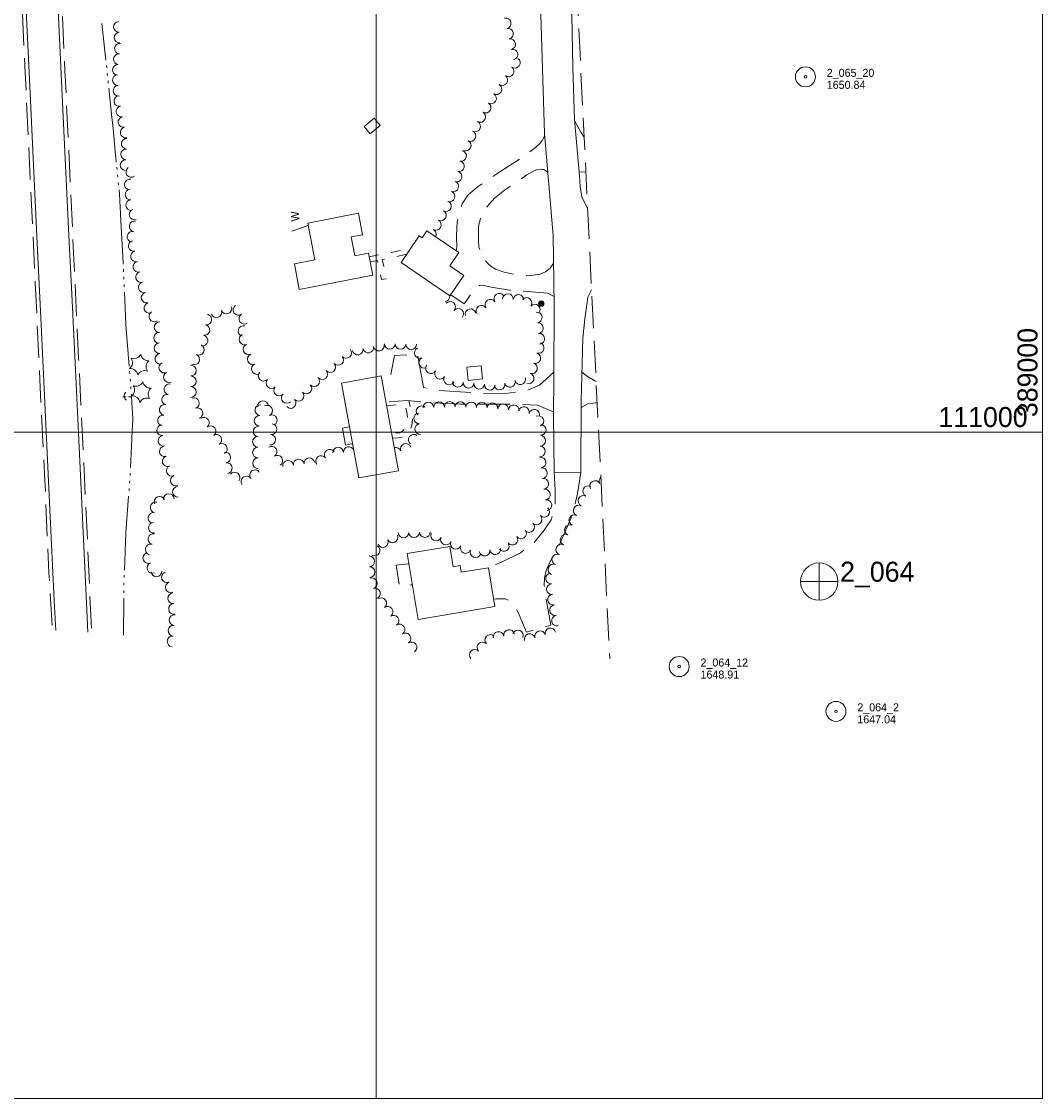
# Model space of a CAD drawing. Header units: feet. Extents: x 387481 to 389834, y 110500 to 112000.
# Tile 3 of 6: x 388234 to 389000, y 110500 to 111308. Entities that reach past the tile are written whole.
import ezdxf
from ezdxf.enums import TextEntityAlignment as Align

# ---------------------------------------------------------------- set-up
doc = ezdxf.new("R2010")
doc.units = ezdxf.units.FT
doc.header["$MEASUREMENT"] = 0
for name, pattern in [('DGN Style 3', [33.50459, 23.93185, -9.57274]), ('DGN Style 5', [16.752295, 7.179555, -9.57274]), ('DGN Style 6', [45.518379, 0.023932, -9.57274, 16.752295, -9.57274, 0.023932, -9.57274])]:
    doc.linetypes.add(name, pattern=pattern)
for name, color, linetype, lineweight in [('E_DWY', 73, 'DGN Style 3', 0), ('E_LAND_Vegetation', 21, 'Continuous', 0), ('E_MAP_GridLines', 251, 'Continuous', 0), ('E_MAP_Limits', 21, 'DGN Style 3', 0), ('E_MAP_PassPoints', 40, 'Continuous', 0), ('E_MISCPROP', 40, 'Continuous', 0), ('E_MISCPROP_HvyDash', 54, 'DGN Style 3', 13), ('E_MISCPROP_HvyLine', 54, 'Continuous', 13), ('E_MISCPROP_Railing', 40, 'Continuous', 0), ('E_PATH_Sidewalk', 73, 'DGN Style 5', 0), ('E_RDWY', 40, 'Continuous', 13), ('E_RDWY_Gravel', 40, 'DGN Style 3', 13), ('E_WTR', 251, 'DGN Style 6', 0)]:
    doc.layers.add(name, color=color, linetype=linetype, lineweight=lineweight)
doc.styles.add('Style-IGR_FONT_0', font='IGR_FONT_0.shx')

# ---------------------------------------------------------------- blocks, each defined once
blk = doc.blocks.new('PP')
at = {"layer": 'E_MAP_PassPoints', "color": 40, "linetype": 'Continuous', "lineweight": 0}
for radius in [7.5, 0.96]:
    blk.add_circle((0, 0), radius, dxfattribs=at)
blk = doc.blocks.new('PHOTOC')
at = {"layer": 'E_MAP_Limits', "color": 73, "linetype": 'Continuous', "lineweight": 0}
for p, q in [((0.12, 14.06), (0.06, -13.8)), ((-13.79, 0.03), (14.12, 0.01))]:
    blk.add_line(p, q, dxfattribs=at)
blk.add_circle((0.17, 0.03), 14, dxfattribs=at)
blk = doc.blocks.new('CULVRT_4')
at = {"layer": 'E_MISCPROP_Railing', "color": 40, "linetype": 'Continuous', "lineweight": 0}
blk.add_arc((10, 7.5), 12.5, 216.8792, 323.1187, dxfattribs=at)
blk = doc.blocks.new('POLE')
at = {"layer": 'E_MISCPROP', "color": 20, "linetype": 'Continuous', "lineweight": 0}
for centre, radius in [((-0.01, 0.02), 2.02), ((-0.01, 0.03), 1.52), ((0, -0.01), 1.01), ((0, 0), 0.502)]:
    blk.add_circle(centre, radius, dxfattribs=at)
blk = doc.blocks.new('WAL')
at = {"layer": 'E_MISCPROP_Railing', "color": 40, "linetype": 'Continuous', "lineweight": 0, "style": 'Style-IGR_FONT_0'}
blk.add_text('W', height=6, rotation=0.00005, dxfattribs=at).set_placement((-2.27, -0.34), align=Align.MIDDLE_LEFT)
blk = doc.blocks.new('PINEL')
at = {"layer": 'E_LAND_Vegetation', "color": 93, "linetype": 'Continuous', "lineweight": 0}
for centre, start, end in [((-8.14, 7.32), 275.21137, 0.97628), ((-10.4, -3.39), 335.21137, 60.97628), ((2.26, 10.71), 215.21137, 300.97628), ((10.41, 3.41), 155.21137, 240.97629), ((-2.25, -10.7), 35.21137, 120.97629), ((8.15, -7.3), 95.21138, 180.97629)]:
    blk.add_arc(centre, 5.72, start, end, dxfattribs=at)

msp = doc.modelspace()

# ---------------------------------------------------------------- linework, layer by layer
at = {"layer": 'E_DWY', "color": 51, "linetype": 'DGN Style 3', "lineweight": 0, "flags": 128}
for points in [[(388649.02, 111233.22), (388653.47, 111224.85), (388656.05, 111221.26)], [(388559.94, 111135.94), (388560.51, 111138.93), (388560.34, 111146.78), (388560.5, 111153.07), (388560.77, 111157.65), (388562.75, 111165.87), (388564.58, 111171.12), (388568.71, 111177.66), (388575.74, 111183.59), (388592.12, 111194.81), (388612.37, 111207.98), (388619.65, 111213.47), (388623.09, 111216.77), (388624.55, 111218.81), (388626.58, 111222.37)], [(388633.18, 111126.74), (388630.53, 111123.05), (388626.96, 111120.08), (388622.96, 111118.46), (388617.77, 111117.66), (388612.77, 111117.34), (388604.28, 111118.15), (388596.07, 111119.9), (388589.65, 111122.11), (388586.33, 111124.06), (388583.89, 111126.53), (388581.45, 111128.99), (388579.48, 111132.97), (388577.17, 111138.75), (388576.74, 111143.63), (388576.79, 111149.79), (388576.84, 111154.35), (388578.18, 111160.14), (388579.83, 111164.58), (388583.5, 111169.5), (388588.82, 111175.43), (388596.29, 111181.5), (388605.91, 111187.95), (388613.11, 111192.98), (388617.63, 111195.44), (388620.4, 111196.64), (388623.1, 111197.27), (388624.6, 111197.03), (388625.74, 111196.99), (388628.87, 111195.02)], [(388652.36, 111194.88), (388657.33, 111195.31)], [(388633.57, 111101.75), (388628.56, 111104.22), (388619.62, 111105.01), (388600.13, 111106.48), (388586.3, 111108.78), (388579.82, 111110.18), (388577.67, 111109.93), (388575.24, 111108.63), (388573.34, 111106.34), (388566.02, 111096.17), (388555.93, 111102.84)], [(388535.53, 111033.37), (388530.93, 111058.54), (388513.67, 111057.42), (388510.1, 111038.6), (388504.51, 111038.47)], [(388633.34, 111044.84), (388622.66, 111035.18), (388613.12, 111031.02), (388597.06, 111028.96), (388574.57, 111029.32), (388546.5, 111031.27), (388535.53, 111033.37)], [(388654.36, 111044.99), (388658.51, 111041.72), (388664.2, 111038.33), (388665.06, 111037.85)], [(388633.02, 111015.22), (388621.01, 111020.25), (388604.42, 111020.99), (388563.37, 111020.84), (388539.45, 111022.14), (388523.27, 111023.72), (388507.42, 111022.52)], [(388653.82, 111018.35), (388658.82, 111021.1), (388662.66, 111021.69), (388664.7, 111021.82), (388665.85, 111021.81)], [(388633.59, 110969.83), (388634.37, 110956.65), (388634.41, 110947.3), (388633.94, 110942.14), (388631.26, 110934.21), (388626.19, 110926.35), (388618.9, 110917.32), (388608.24, 110909.33), (388593.98, 110902.36), (388584.07, 110898.19)], [(388653.56, 110969.67), (388651.2, 110953.98), (388648.51, 110942.62), (388646.23, 110935.52), (388642.24, 110926.71), (388637.49, 110915.56), (388630.56, 110902.8), (388627.46, 110896.21), (388626.34, 110890.55), (388626.13, 110884.95), (388627.04, 110877.94), (388631.14, 110855.16), (388612.79, 110849.75), (388606.47, 110864.51), (388603.63, 110869.69), (388601.52, 110872.29), (388599.37, 110873.75), (388597.02, 110874.85), (388593.61, 110874.74), (388590.07, 110874.74), (388588.16, 110874.66)]]:
    msp.add_lwpolyline(points, dxfattribs=at)
at = {"layer": 'E_LAND_Vegetation', "color": 93, "linetype": 'Continuous', "lineweight": 0}
for centre, radius, start, end in [((388306.99, 111303.93), 4.01, 93.14391, 273.12859), ((388597.24, 111306.61), 4, 282.18297, 102.16765), ((388307.43, 111295.93), 4.01, 93.14391, 273.12859), ((388598.93, 111298.79), 4, 282.18297, 102.16765), ((388307.73, 111287.61), 4.01, 84.25739, 264.24206), ((388600.62, 111290.97), 4, 282.18297, 102.16765), ((388306.92, 111279.63), 4.01, 84.25739, 264.24206), ((388602.3, 111283.15), 4, 282.18297, 102.16765), ((388306.12, 111271.66), 4.01, 84.25739, 264.24206), ((388599.39, 111270.54), 4, 234.38566, 54.37034), ((388604.05, 111277.05), 4, 234.38566, 54.37034), ((388306.21, 111264.03), 4.01, 94.02089, 274.00556), ((388594.72, 111264.04), 4, 234.38566, 54.37034), ((388306.77, 111256.04), 4.01, 94.02089, 274.00556), ((388590.24, 111257.18), 4, 239.80549, 59.79016), ((388307.32, 111248.31), 4.01, 101.28328, 281.26796), ((388586.22, 111250.27), 4, 239.80549, 59.79016), ((388308.89, 111240.45), 4.01, 101.28328, 281.26796), ((388582.19, 111243.35), 4, 239.80549, 59.79016), ((388310.45, 111232.59), 4.01, 101.28328, 281.26796), ((388574.3, 111229.26), 4, 243.9743, 63.95898), ((388578.17, 111236.44), 4, 239.80549, 59.79016), ((388312.02, 111224.74), 4.01, 101.28328, 281.26796), ((388570.79, 111222.07), 4, 243.9743, 63.95898), ((388312.79, 111216.3), 4.01, 87.12582, 267.1105), ((388567.28, 111214.88), 4, 243.9743, 63.95898), ((388312.39, 111208.3), 4.01, 87.12582, 267.1105), ((388563.74, 111207.16), 4, 257.87747, 77.86215), ((388311.98, 111200.3), 4.01, 87.12582, 267.1105), ((388562.06, 111199.34), 4, 257.87747, 77.86215), ((388316.28, 111195.14), 4.01, 125.89173, 305.87641), ((388560.38, 111191.52), 4, 257.87747, 77.86215), ((388315.11, 111185.66), 4.01, 78.1044, 258.08907), ((388557.81, 111184.24), 4, 250.15225, 70.13693), ((388315.66, 111178.23), 4.01, 93.7209, 273.70558), ((388555.09, 111176.72), 4, 250.15225, 70.13693), ((388316.18, 111170.24), 4.01, 93.7209, 273.70558), ((388552.42, 111169.51), 4, 241.67499, 61.65966), ((388318.66, 111163.23), 4.01, 109.49745, 289.48213), ((388548.62, 111162.46), 4, 241.67499, 61.65966), ((388318.73, 111154.37), 4.01, 78.65135, 258.63603), ((388544.82, 111155.42), 4, 241.67499, 61.65966), ((388541.03, 111148.38), 4, 330.99358, 61.65966), ((388317.15, 111146.52), 4.01, 78.65135, 258.63603), ((388318.06, 111139.55), 4.01, 102.41211, 282.39678), ((388319.78, 111131.72), 4.01, 102.41211, 282.39678), ((388321.6, 111124.01), 4.01, 104.85653, 284.8412), ((388323.66, 111116.27), 4.01, 104.85653, 284.8412), ((388325.71, 111108.52), 4.01, 104.85653, 284.8412), ((388327.76, 111100.78), 4.01, 104.85653, 284.8412), ((388592.4, 111099.96), 4.01, 33.97538, 213.96006), ((388598.87, 111099.74), 4.01, 355.68466, 175.66933), ((388329.82, 111093.03), 4.01, 104.85653, 284.8412), ((388551.32, 111101.89), 4.01, 275.35345, 3.68385), ((388555.55, 111093.93), 4.01, 318.71888, 138.70356), ((388585.74, 111095.48), 4.01, 33.97538, 213.96006), ((388606.87, 111099.14), 4.01, 355.68466, 175.66933), ((388612.86, 111096.91), 4.01, 320.68861, 140.67329), ((388619.07, 111091.82), 4.01, 320.68861, 140.67329), ((388333.5, 111086.74), 4.01, 123.04851, 303.03319), ((388372.6, 111084.39), 4.01, 259.5265, 79.51118), ((388380.09, 111089.91), 4.01, 200.10887, 20.09354), ((388387.63, 111092.66), 4.01, 200.10887, 20.09354), ((388396.67, 111091.69), 4.01, 123.19102, 303.1757), ((388401.07, 111084.97), 4.01, 123.19102, 303.1757), ((388561.58, 111088.64), 4.01, 318.71888, 138.70356), ((388570.82, 111088.34), 4.01, 13.83921, 193.82389), ((388579.09, 111091), 4.01, 33.97538, 213.96006), ((388620.52, 111085.94), 4.01, 276.58242, 96.5671), ((388337.53, 111078.6), 4.01, 87.62254, 267.60722), ((388371.14, 111076.5), 4.01, 259.5265, 79.51118), ((388400.48, 111075.71), 4.01, 76.44051, 256.42519), ((388621.44, 111077.97), 4.01, 276.58242, 96.5671), ((388337.2, 111070.6), 4.01, 87.62254, 267.60722), ((388369.68, 111068.61), 4.01, 259.5265, 79.51118), ((388401.14, 111069.44), 4.01, 112.98736, 292.97204), ((388622.36, 111070), 4.01, 276.58242, 96.5671), ((388337.5, 111062.84), 4.01, 94.16279, 274.14747), ((388366.93, 111061.72), 4.01, 244.46855, 64.45323), ((388404.27, 111062.05), 4.01, 112.98736, 292.97204), ((388494.08, 111063.39), 4.01, 190.52658, 10.51125), ((388501.97, 111064.86), 4.01, 190.52658, 10.51125), ((388510.29, 111066.2), 4.01, 179.01113, 358.99581), ((388518.31, 111066.06), 4.01, 179.01113, 358.99581), ((388526.33, 111065.92), 4.01, 179.01113, 358.99581), ((388621.95, 111063.07), 4.01, 251.74245, 71.72713), ((388338.08, 111054.85), 4.01, 94.16279, 274.14747), ((388363.47, 111054.48), 4.01, 244.46855, 64.45323), ((388407.4, 111054.66), 4.01, 112.98736, 292.97204), ((388471.56, 111054.09), 4.01, 221.48738, 41.47206), ((388477.57, 111059.4), 4.01, 221.48738, 41.47206), ((388486.19, 111061.93), 4.01, 190.52658, 10.51125), ((388532.76, 111059.29), 4.01, 113.70214, 293.68682), ((388535.98, 111051.95), 4.01, 113.70214, 293.68682), ((388619.44, 111055.45), 4.01, 251.74245, 71.72713), ((388341.03, 111048.29), 4.01, 115.58275, 295.56743), ((388360.98, 111046.07), 4.01, 269.94573, 89.93041), ((388410.53, 111047.28), 4.01, 112.98736, 292.97204), ((388465.55, 111048.77), 4.01, 221.48738, 41.47206), ((388541.16, 111047.93), 4.01, 148.06309, 328.04777), ((388616.92, 111047.83), 4.01, 251.74245, 71.72713), ((388344.49, 111041.06), 4.01, 115.58275, 295.56743), ((388360.97, 111038.05), 4.01, 269.94573, 89.93041), ((388415.59, 111042.25), 4.01, 136.2728, 316.25748), ((388421.39, 111036.7), 4.01, 136.2728, 316.25748), ((388453.52, 111038.08), 4.01, 222.74304, 42.72772), ((388459.54, 111043.46), 4.01, 221.48738, 41.47206), ((388547.97, 111043.69), 4.01, 148.06309, 328.04777), ((388554.78, 111039.44), 4.01, 148.06309, 328.04777), ((388608.13, 111039.61), 4.01, 194.10669, 14.09136), ((388614.41, 111040.21), 4.01, 251.74245, 71.72713), ((388344.88, 111032.1), 4.01, 76.89674, 256.88142), ((388360.97, 111030.02), 4.01, 269.94573, 89.93041), ((388427.18, 111031.13), 4.01, 135.94665, 315.93133), ((388447.63, 111032.64), 4.01, 222.74304, 42.72772), ((388561.41, 111037.68), 4.01, 174.62838, 354.61306), ((388569.4, 111036.93), 4.01, 174.62838, 354.61306), ((388577.39, 111036.18), 4.01, 174.62838, 354.61306), ((388585.37, 111035.43), 4.01, 174.62838, 354.61306), ((388592.57, 111035.7), 4.01, 194.10669, 14.09136), ((388600.35, 111037.65), 4.01, 194.10669, 14.09136), ((388343.06, 111024.3), 4.01, 76.89674, 256.88142), ((388363.25, 111021.67), 4.01, 289.55138, 109.53606), ((388415.13, 111019.34), 4.01, 5.76293, 185.74761), ((388432.94, 111025.55), 4.01, 135.94665, 315.93133), ((388435.84, 111021.75), 4.01, 222.74304, 42.72772), ((388441.74, 111027.19), 4.01, 222.74304, 42.72772), ((388555.31, 111018.76), 4.02, 1.48204, 181.46672), ((388563.23, 111018.7), 4.02, 358.24389, 178.22857), ((388341.32, 111016.62), 4.01, 80.65849, 260.64317), ((388365.93, 111014.11), 4.01, 289.55138, 109.53606), ((388413.14, 111016.44), 4.01, 85.45793, 265.4426), ((388418.14, 111016.02), 4.01, 296.80476, 116.78943), ((388534.16, 111015.58), 4.02, 47.67847, 227.66315), ((388539.22, 111018.35), 4.02, 1.48204, 181.46672), ((388547.26, 111018.55), 4.02, 1.48204, 181.46672), ((388571.27, 111018.45), 4.02, 358.24389, 178.22857), ((388579.32, 111018.2), 4.02, 358.24389, 178.22857), ((388587.21, 111017.83), 4.02, 354.39869, 174.38336), ((388595.22, 111017.05), 4.02, 354.39869, 174.38336), ((388603.23, 111016.26), 4.02, 354.39869, 174.38336), ((388610.81, 111014.91), 4.02, 345.56885, 165.55353), ((388618.6, 111012.91), 4.02, 345.56885, 165.55353), ((388340.02, 111008.71), 4.01, 80.65849, 260.64317), ((388370.82, 111007), 4.01, 307.40927, 127.39395), ((388412.5, 111008.44), 4.01, 85.45793, 265.4426), ((388421.75, 111008.86), 4.01, 296.80476, 116.78943), ((388532.28, 111010.23), 4.02, 95.22451, 275.20919), ((388621.73, 111008.2), 4.02, 294.20576, 114.19044), ((388339.47, 111001.39), 4.01, 97.10521, 277.08989), ((388375.7, 111000.63), 4.01, 307.40927, 127.39395), ((388411.86, 111000.44), 4.01, 85.45793, 265.4426), ((388421.46, 111002.22), 4.01, 263.52606, 83.51074), ((388533.01, 111002.22), 4.02, 95.22451, 275.20919), ((388623.47, 111001.55), 4.02, 267.60263, 87.58731), ((388340.46, 110993.44), 4.01, 97.10521, 277.08989), ((388380.09, 110994.22), 4.01, 300.97379, 120.95847), ((388384.22, 110987.34), 4.01, 300.97379, 120.95847), ((388411.28, 110992.62), 4.01, 90.35192, 270.3366), ((388420.56, 110994.25), 4.01, 263.52606, 83.51074), ((388522.26, 110987.3), 4.02, 21.01031, 200.99498), ((388528.19, 110994.21), 4.02, 52.33441, 232.31909), ((388623.13, 110993.51), 4.02, 267.60263, 87.58731), ((388341.45, 110985.49), 4.01, 97.10521, 277.08989), ((388386.85, 110980.83), 4.01, 277.59312, 97.5778), ((388411.33, 110984.6), 4.01, 90.35192, 270.3366), ((388421.53, 110985.28), 4.01, 302.26094, 122.24562), ((388425.81, 110978.49), 4.01, 302.26094, 122.24562), ((388465.17, 110983), 4.01, 36.78549, 216.77017), ((388471.46, 110984.54), 4.01, 2.70523, 182.68991), ((388479.47, 110984.92), 4.01, 21.74705, 182.68991), ((388514.75, 110984.42), 4.02, 21.01031, 105.43793), ((388622.79, 110985.46), 4.02, 267.60263, 87.58731), ((388343.62, 110978.14), 4.01, 106.59252, 286.5772), ((388346.62, 110970.96), 4.01, 112.82439, 292.80907), ((388387.91, 110972.88), 4.01, 277.59312, 97.5778), ((388411.38, 110976.57), 4.01, 90.35192, 270.3366), ((388433.95, 110974.6), 4.01, 6.97525, 186.95993), ((388441.92, 110975.57), 4.01, 6.97525, 186.95993), ((388449.88, 110976.55), 4.01, 6.97525, 186.95993), ((388458.74, 110978.19), 4.01, 36.78549, 216.77017), ((388623.34, 110977.11), 4.02, 277.20497, 97.18964), ((388349.73, 110963.57), 4.01, 112.82439, 292.80907), ((388393.75, 110965.84), 4.01, 322.34147, 142.32614), ((388402.65, 110962.8), 4.01, 36.7925, 216.77718), ((388409.08, 110967.6), 4.01, 36.7925, 216.77718), ((388624.35, 110969.12), 4.02, 277.20497, 97.18964), ((388351.23, 110955.11), 4.01, 94.46007, 274.44475), ((388625.36, 110961.14), 4.02, 277.20497, 97.18964), ((388659.1, 110955.57), 4.03, 63.93432, 243.919), ((388664.3, 110959.4), 4.03, 28.04339, 208.02806), ((388671.42, 110963.18), 4.03, 134.53958, 208.02806), ((388337.46, 110947.71), 4.01, 22.62343, 202.60811), ((388344.37, 110949.69), 4.01, 2.90907, 182.89375), ((388626.56, 110953.13), 4.02, 278.67266, 98.65734), ((388655.56, 110948.33), 4.03, 63.93432, 243.919), ((388334.55, 110943.39), 4.01, 77.45613, 257.44081), ((388626.11, 110940.16), 4.02, 225.09428, 45.07896), ((388627.77, 110945.17), 4.02, 278.67266, 98.65734), ((388652.01, 110941.09), 4.03, 63.93432, 243.919), ((388332.81, 110935.57), 4.01, 77.45613, 257.44081), ((388620.43, 110934.46), 4.02, 225.09428, 45.07896), ((388648.73, 110933.81), 4.03, 66.01047, 245.99515), ((388333.12, 110928.24), 4.01, 94.80308, 274.78776), ((388608.73, 110923.95), 4.02, 216.14888, 36.13356), ((388614.75, 110928.76), 4.02, 225.09428, 45.07896), ((388645.45, 110926.45), 4.03, 66.01047, 245.99515), ((388332.79, 110919.64), 4.01, 75.72169, 255.70637), ((388505.07, 110917.49), 4.02, 205.7037, 25.68838), ((388512.32, 110920.98), 4.02, 205.7037, 25.68838), ((388520.44, 110924.65), 4.02, 181.22816, 1.21284), ((388528.49, 110924.82), 4.02, 181.22816, 1.21284), ((388536.54, 110924.99), 4.02, 181.22816, 1.21284), ((388544.96, 110922.45), 4.02, 157.15356, 337.13824), ((388552.37, 110919.33), 4.02, 157.15356, 337.13824), ((388559.79, 110916.17), 4.02, 156.73387, 336.71855), ((388602.24, 110919.21), 4.02, 216.14888, 36.13356), ((388642.17, 110919.09), 4.03, 66.01047, 245.99515), ((388330.81, 110911.87), 4.01, 75.72169, 255.70637), ((388498.77, 110911.16), 4.02, 239.43334, 59.41802), ((388567.18, 110912.99), 4.02, 156.73387, 336.71855), ((388574.58, 110909.81), 4.02, 156.73387, 336.71855), ((388581.4, 110910.98), 4.02, 188.11668, 8.10136), ((388589.36, 110912.11), 4.02, 188.11668, 8.10136), ((388595.74, 110914.46), 4.02, 216.14888, 36.13356), ((388638.9, 110911.73), 4.03, 66.01047, 245.99515), ((388329.03, 110905.44), 4.01, 112.30862, 292.2933), ((388332.07, 110898.03), 4.01, 112.30862, 292.2933), ((388494.85, 110902.97), 4.02, 271.6712, 91.65587), ((388635.89, 110904.39), 4.03, 69.3632, 249.34788), ((388335.23, 110895.42), 4.01, 183.71879, 3.70347), ((388343.04, 110891.04), 4.01, 110.33807, 290.32275), ((388495.09, 110894.93), 4.02, 271.6712, 91.65587), ((388631.25, 110890.1), 4.03, 94.87174, 274.85642), ((388633.05, 110896.84), 4.03, 69.3632, 249.34788), ((388345.82, 110883.53), 4.01, 110.33807, 290.32275), ((388496.64, 110886.52), 4.02, 287.64155, 107.62623), ((388631.94, 110882.07), 4.03, 94.87174, 274.85642), ((388347.69, 110875.23), 4.01, 94.76533, 274.75), ((388499.08, 110878.85), 4.02, 287.64155, 107.62623), ((388632.75, 110874.27), 4.03, 100.79803, 280.78271), ((388348.35, 110867.24), 4.01, 94.76533, 274.75), ((388503.78, 110871.56), 4.02, 306.58287, 126.56755), ((388508.58, 110865.1), 4.02, 306.58287, 126.56755), ((388634.26, 110866.36), 4.03, 100.79803, 280.78271), ((388348.71, 110858.89), 4.01, 84.54718, 264.53186), ((388513.03, 110858.51), 4.02, 303.94914, 123.93381), ((388635.77, 110858.44), 4.03, 100.79803, 280.78271), ((388347.95, 110850.91), 4.01, 84.54718, 264.53186), ((388517.52, 110851.83), 4.02, 303.94914, 123.93381), ((388347.19, 110842.93), 4.01, 84.54718, 264.53186), ((388522.01, 110845.15), 4.02, 303.94914, 123.93381), ((388585.66, 110843.94), 4.03, 43.56026, 223.54493), ((388591.83, 110846.21), 4.03, 10.44792, 190.4326), ((388599.75, 110847.67), 4.03, 10.44792, 190.4326), ((388606.35, 110847.37), 4.03, 338.69879, 158.68347), ((388615.2, 110844.63), 4.03, 15.33076, 195.31544), ((388622.97, 110846.76), 4.03, 15.33076, 195.31544), ((388630.74, 110848.89), 4.03, 15.33076, 195.31544), ((388526.5, 110838.48), 4.02, 303.94914, 123.93381), ((388573.98, 110832.83), 4.03, 43.56026, 223.54493), ((388579.82, 110838.39), 4.03, 43.56026, 223.54493)]:
    msp.add_arc(centre, radius, start, end, dxfattribs=at)
at = {"layer": 'E_MAP_GridLines', "color": 161, "linetype": 'Continuous', "lineweight": 0}
for p, q in [((388500, 110500), (388500, 112000)), ((389000, 110500), (389000, 112000)), ((387500, 111000), (389000, 111000)), ((387500, 110500), (389000, 110500))]:
    msp.add_line(p, q, dxfattribs=at)
at = {"layer": 'E_MAP_Limits', "color": 73, "linetype": 'DGN Style 3', "lineweight": 0, "flags": 128}
msp.add_lwpolyline([(388625.76, 111838.06), (388675.28, 110829.85)], dxfattribs=at)
at = {"layer": 'E_MISCPROP_HvyDash', "color": 241, "linetype": 'DGN Style 3', "lineweight": 13, "flags": 128}
for points in [[(388479.99, 111003.94), (388479.67, 111003.88), (388474.81, 111002.89), (388476.92, 110990.17), (388481.56, 110991.03), (388482.33, 110991.17)], [(388524.59, 110901.23), (388523.94, 110901.12), (388515.07, 110899.99), (388517.67, 110883.95), (388526.31, 110885.29), (388527.22, 110885.44)]]:
    msp.add_lwpolyline(points, dxfattribs=at)
at = {"layer": 'E_MISCPROP_HvyLine', "color": 241, "linetype": 'Continuous', "lineweight": 13, "flags": 128}
for points in [[(388503.13, 111230.03), (388495.49, 111223.7), (388490.94, 111229.19), (388498.58, 111235.52)], [(388497.49, 111117.67), (388494.29, 111134.23), (388484.01, 111132.25), (388481.28, 111146.38), (388489.81, 111148.03), (388486.71, 111164.09), (388448.74, 111156.76), (388454.09, 111129.07), (388438.66, 111126.1), (388442.35, 111107.02)], [(388555.41, 111102.08), (388518.68, 111127.09), (388532.35, 111147.18), (388534.5, 111145.72), (388538.01, 111150.87), (388561.95, 111134.57), (388555.24, 111124.71), (388565.88, 111117.46)], [(388578.73, 111049.66), (388567.99, 111048.63), (388568.94, 111038.77), (388579.68, 111039.8)], [(388516.84, 110971), (388503.84, 111042.16), (388474.01, 111036.71), (388487.01, 110965.54)], [(388555.19, 110914.11), (388523.33, 110908.8), (388531.56, 110859.39), (388589.1, 110868.98), (388584.23, 110898.22), (388563.81, 110894.82), (388562.97, 110899.86), (388557.71, 110898.98)]]:
    msp.add_lwpolyline(points, close=True, dxfattribs=at)
at = {"layer": 'E_MISCPROP_Railing', "color": 40, "linetype": 'Continuous', "lineweight": 13, "flags": 128}
msp.add_lwpolyline([(388449.1, 111154.92), (388436.6, 111150.75)], dxfattribs=at)
at = {"layer": 'E_PATH_Sidewalk', "color": 51, "linetype": 'DGN Style 5', "lineweight": 0, "flags": 128}
for points in [[(388494.84, 111131.39), (388521.2, 111136.78), (388524.15, 111135.13)], [(388522.45, 111132.63), (388521.66, 111133.12), (388504.46, 111129.43), (388507.68, 111115.1), (388503.92, 111114.36), (388500.93, 111128.64), (388495.55, 111127.67)], [(388512.38, 110995.38), (388516.59, 110995.53), (388518.54, 110995.77), (388521.31, 110996.96), (388523.28, 110998.43), (388525.37, 111001.58), (388526.88, 111004.98), (388527.04, 111006.83), (388527.24, 111009.81), (388526.23, 111016), (388524.61, 111023.59)], [(388507.96, 111019.59), (388521.32, 111021), (388522.04, 111019.31), (388522.92, 111015.17), (388523.42, 111010.96), (388523.36, 111007.65), (388522.79, 111005.21), (388521.83, 111002.69), (388519.99, 111000.9), (388517.85, 110999.47), (388513.06, 110999.1), (388511.71, 110999.08)]]:
    msp.add_lwpolyline(points, dxfattribs=at)
at = {"layer": 'E_RDWY', "color": 21, "linetype": 'Continuous', "lineweight": 13, "flags": 128}
for points in [[(388213.42, 111815.68), (388216.02, 111764.69), (388219.18, 111698.65), (388222.47, 111627.24), (388224.28, 111590.69), (388226.64, 111541.42), (388230.03, 111473.6), (388232.93, 111411.67), (388235.48, 111357.67), (388238.49, 111295.8), (388240.53, 111248.81), (388243.01, 111195.07), (388245.54, 111141.34), (388248.58, 111080.77), (388251.32, 111022.02), (388254.95, 110947.18), (388258.5, 110873.5), (388259.67, 110851.15)], [(388256.27, 111612.81), (388247.52, 111612.47), (388251.02, 111536.05), (388254.55, 111463.49), (388258.06, 111387.85), (388261.63, 111311.21), (388265.4, 111231.51), (388269.16, 111152.81), (388272.07, 111093.4), (388275.28, 111025.68), (388278.57, 110956.91), (388282.11, 110882.45), (388283.55, 110849.95)], [(388658.68, 111167.77), (388658.09, 111168.66), (388654.45, 111176.53), (388653.11, 111184.21), (388652.6, 111192.17), (388648.9, 111234.59), (388647.61, 111273.48), (388646.53, 111326.24), (388645.28, 111373.17), (388643.82, 111420.6), (388641.4, 111501.9), (388640.82, 111531.4)], [(388623.4, 111320.88), (388626.45, 111223.91), (388632.86, 111147.46), (388633.68, 111095.18), (388633.31, 111041.26), (388632.99, 111012.67), (388633.59, 110969.83), (388653.56, 110969.67), (388653.84, 111023.02), (388654.97, 111070.34), (388656.53, 111084.98), (388658.83, 111101.23), (388661.68, 111106.78)]]:
    msp.add_lwpolyline(points, dxfattribs=at)
at = {"layer": 'E_RDWY_Gravel', "color": 21, "linetype": 'DGN Style 3', "lineweight": 13, "flags": 128}
for points in [[(388210.81, 111815.86), (388213.5, 111759.45), (388217.18, 111681.14), (388220.47, 111610.57), (388223.78, 111538.89), (388227.86, 111456.08), (388231.25, 111387.48), (388233.24, 111343.83), (388236.65, 111269.7), (388240.11, 111195.73), (388244.18, 111112.3), (388247.56, 111039.51), (388251.41, 110963.73), (388254.46, 110894.26), (388257.06, 110851.66)], [(388258.76, 111612.71), (388256.06, 111602.3), (388255.78, 111595.46), (388255.04, 111539.73), (388254.88, 111521.38), (388257.71, 111460.57), (388259.66, 111414.12), (388263.08, 111341.55), (388266.48, 111271.05), (388269.84, 111200.27), (388273.21, 111129.37), (388276.73, 111055.25), (388280.36, 110981.07), (388283.44, 110917.31), (388286.39, 110850.25)]]:
    msp.add_lwpolyline(points, dxfattribs=at)
at = {"layer": 'E_WTR', "color": 161, "linetype": 'Continuous', "lineweight": 0, "flags": 128}
for points in [[(388294.24, 111306.53), (388297.17, 111278.88)], [(388297.58, 111275.06), (388297.78, 111273.15)], [(388298.19, 111269.34), (388298.39, 111267.43)], [(388298.79, 111263.62), (388298.99, 111261.71)], [(388299.4, 111257.9), (388301.73, 111235.9), (388302.28, 111230.24)], [(388302.28, 111230.24), (388305, 111202.57)], [(388305.37, 111198.75), (388305.56, 111196.84)], [(388305.93, 111193.03), (388306.12, 111191.12)], [(388306.49, 111187.3), (388306.68, 111185.39)], [(388307.05, 111181.58), (388307.36, 111178.46), (388308.69, 111153.82)], [(388308.69, 111153.82), (388310.13, 111127.09), (388310.17, 111126.05)], [(388310.33, 111122.22), (388310.41, 111120.3)], [(388310.58, 111116.47), (388310.66, 111114.56)], [(388310.82, 111110.73), (388310.9, 111108.81)], [(388311.06, 111104.98), (388312.08, 111080.59), (388312.36, 111077.21)], [(388312.36, 111077.21), (388314.62, 111049.5)], [(388314.93, 111045.67), (388315.08, 111043.76)], [(388315.4, 111039.94), (388315.55, 111038.03)], [(388315.86, 111034.2), (388316.02, 111032.29)], [(388309.79, 111026.32), (388312.22, 111026.38)], [(388312.55, 111026.38), (388312.72, 111026.39)], [(388313.05, 111026.39), (388313.22, 111026.4)], [(388313.55, 111026.4), (388313.72, 111026.41)], [(388314.06, 111026.42), (388316.49, 111026.47)], [(388316.33, 111028.47), (388316.47, 111026.76), (388317.4, 111009.77), (388316.97, 111000.76)], [(388316.97, 111000.76), (388315.62, 110973.02)], [(388315.44, 110969.2), (388315.34, 110967.28)], [(388315.1, 110963.46), (388314.96, 110961.55)], [(388314.26, 110951.99), (388312.25, 110924.57), (388312.24, 110924.26)], [(388314.68, 110957.72), (388314.54, 110955.81)], [(388312.24, 110924.26), (388311.09, 110896.48)], [(388310.69, 110886.9), (388310.61, 110884.98)], [(388310.93, 110892.65), (388310.85, 110890.73)], [(388310.57, 110881.15), (388310.57, 110879.23)], [(388310.56, 110875.39), (388310.53, 110847.58)]]:
    msp.add_lwpolyline(points, dxfattribs=at)

# ---------------------------------------------------------------- block references
at = {"layer": 'E_LAND_Vegetation', "color": 93, "linetype": 'Continuous', "lineweight": 0, "xscale": 1.000000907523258, "yscale": 1.000000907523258, "zscale": 1.000000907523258, "rotation": 93.71064194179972}
for p in [(388322.22, 111050.54), (388323.85, 111029.95)]:
    msp.add_blockref('PINEL', p, dxfattribs=at)
at = {"layer": 'E_MAP_Limits', "color": 73, "linetype": 'Continuous', "lineweight": 0}
msp.add_blockref('PHOTOC', (388832.31, 110887.74), dxfattribs=at)
at = {"layer": 'E_MAP_PassPoints', "color": 40, "linetype": 'Continuous', "lineweight": 0}
for p in [(388822.14, 111266.48), (388727.39, 110824.05), (388845.06, 110790.44)]:
    msp.add_blockref('PP', p, dxfattribs=at)
at = {"layer": 'E_MISCPROP', "color": 20, "linetype": 'Continuous', "lineweight": 0, "xscale": 1.000000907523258, "yscale": 1.000000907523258, "zscale": 1.000000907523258, "rotation": 93.71064194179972}
msp.add_blockref('POLE', (388623.95, 111096.36), dxfattribs=at)
at = {"layer": 'E_MISCPROP_Railing', "color": 40, "linetype": 'Continuous', "lineweight": 0}
for name, p, xscale, yscale, zscale, rotation in [('WAL', (388438.96, 111160.24), 1.000000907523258, 1.000000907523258, 1.000000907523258, 93.71064194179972), ('CULVRT_4', (388312.19, 111029.81), 0.2956704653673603, 0.2956704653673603, 0.2956704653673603, 273.7041091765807)]:
    msp.add_blockref(name, p, dxfattribs=dict(at, xscale=xscale, yscale=yscale, zscale=zscale, rotation=rotation))

# ---------------------------------------------------------------- texts
at = {"layer": 'E_MAP_GridLines', "color": 161, "linetype": 'Continuous', "lineweight": 0, "style": 'Style-IGR_FONT_0'}
msp.add_text('  389000  ', height=15, rotation=90, dxfattribs=at).set_placement((388996.25, 111000))
msp.add_text('  111000  ', height=15, dxfattribs=at).set_placement((389000, 111003.75), align=Align.RIGHT)
at = {"layer": 'E_MAP_Limits', "color": 73, "linetype": 'Continuous', "lineweight": 0, "style": 'Style-IGR_FONT_0'}
msp.add_text('2_064', height=15, dxfattribs=at).set_placement((388848.14, 110887.7))
at = {"layer": 'E_MAP_PassPoints', "color": 40, "linetype": 'Continuous', "lineweight": 0, "style": 'Style-IGR_FONT_0'}
for s, p in [('2_065_20', (388838.14, 111266.48)), ('1650.84', (388838.14, 111257.48)), ('2_064_12', (388743.39, 110824.05)), ('1648.91', (388743.39, 110815.05)), ('2_064_2', (388861.06, 110790.44)), ('1647.04', (388861.06, 110781.44))]:
    msp.add_text(s, height=6, dxfattribs=at).set_placement(p)

doc.saveas('drawing.dxf')
